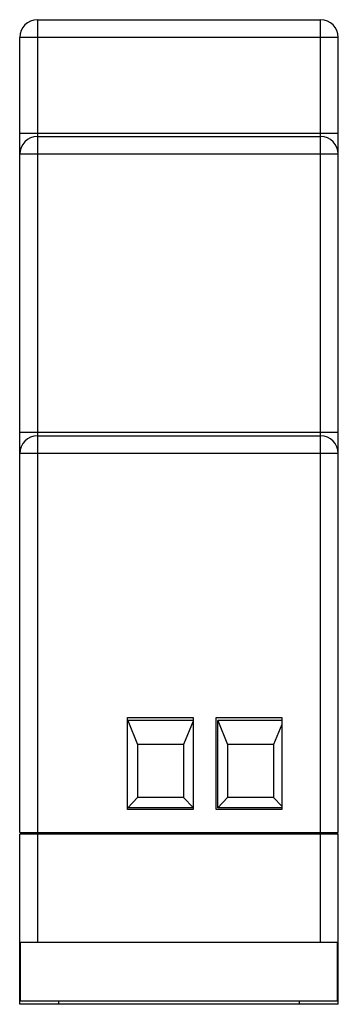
# Model space of a CAD drawing. Header units: millimetres. Extents: x 14.9 to 32.9, y 5.3 to 60.9.
import ezdxf

# ---------------------------------------------------------------- set-up
doc = ezdxf.new("R2010")
doc.units = ezdxf.units.MM
doc.header["$LTSCALE"] = 4.291377
doc.layers.get('0').update_dxf_attribs({"linetype": 'CONTINUOUS'})

msp = doc.modelspace()

# ---------------------------------------------------------------- linework, layer by layer
at = {"color": 7}
for p, q in [((15.919, 60.878), (15.919, 14.978)), ((15.919, 60.878), (31.919, 60.878)), ((31.919, 14.978), (31.919, 60.878)), ((14.919, 14.978), (14.919, 59.878)), ((32.919, 59.878), (14.919, 59.878)), ((32.919, 14.978), (32.919, 59.878)), ((14.919, 54.478), (32.919, 54.478)), ((15.919, 54.278), (31.919, 54.278)), ((32.919, 53.278), (14.919, 53.278)), ((14.919, 37.578), (32.919, 37.578)), ((15.919, 37.378), (31.919, 37.378)), ((32.919, 36.378), (14.919, 36.378)), ((21.019, 21.478), (24.719, 21.478)), ((21.019, 16.278), (21.019, 21.478)), ((24.719, 21.299), (21.029, 21.299)), ((21.029, 21.299), (21.579, 19.958)), ((24.719, 21.274), (24.179, 19.958)), ((24.719, 21.478), (24.719, 16.278)), ((26.019, 21.478), (29.719, 21.478)), ((26.019, 16.278), (26.019, 21.478)), ((29.719, 21.299), (26.109, 21.299)), ((26.109, 21.299), (26.659, 19.958)), ((26.109, 16.376), (26.109, 21.299)), ((29.719, 21.478), (29.719, 16.278)), ((29.719, 21.079), (29.259, 19.958)), ((24.179, 19.958), (21.579, 19.958)), ((21.579, 19.958), (21.579, 16.958)), ((24.179, 19.958), (24.179, 16.958)), ((29.259, 19.958), (26.659, 19.958)), ((26.659, 19.958), (26.659, 16.958)), ((29.259, 19.958), (29.259, 16.958)), ((21.579, 16.958), (21.029, 16.376)), ((24.179, 16.958), (21.579, 16.958)), ((24.179, 16.958), (24.719, 16.387)), ((26.659, 16.958), (26.109, 16.376)), ((29.259, 16.958), (26.659, 16.958)), ((29.259, 16.958), (29.719, 16.472)), ((24.719, 16.278), (21.019, 16.278)), ((24.719, 16.376), (21.029, 16.376)), ((29.719, 16.278), (26.019, 16.278)), ((29.719, 16.376), (26.109, 16.376)), ((14.919, 14.978), (32.919, 14.978)), ((32.919, 14.878), (14.919, 14.878)), ((14.919, 5.278), (14.919, 14.878)), ((15.919, 14.878), (15.919, 8.778)), ((16.144, 14.978), (16.144, 14.878)), ((31.694, 14.978), (31.694, 14.878)), ((31.919, 8.778), (31.919, 14.878)), ((32.919, 5.278), (32.919, 14.878)), ((14.919, 8.778), (32.919, 8.778)), ((14.969, 5.478), (14.969, 8.778)), ((32.869, 5.478), (32.869, 8.778)), ((32.919, 5.278), (14.919, 5.278)), ((14.969, 5.478), (32.869, 5.478)), ((17.119, 5.478), (17.119, 5.278)), ((30.719, 5.278), (30.719, 5.478))]:
    msp.add_line(p, q, dxfattribs=at)
for centre, start, end in [((15.919, 59.878), 90, 180), ((31.919, 59.878), 0, 90), ((15.919, 53.278), 90, 180), ((31.919, 53.278), 0, 90), ((15.919, 36.378), 90, 180), ((31.919, 36.378), 0, 90)]:
    msp.add_arc(centre, 1, start, end, dxfattribs=at)

doc.saveas('drawing.dxf')
